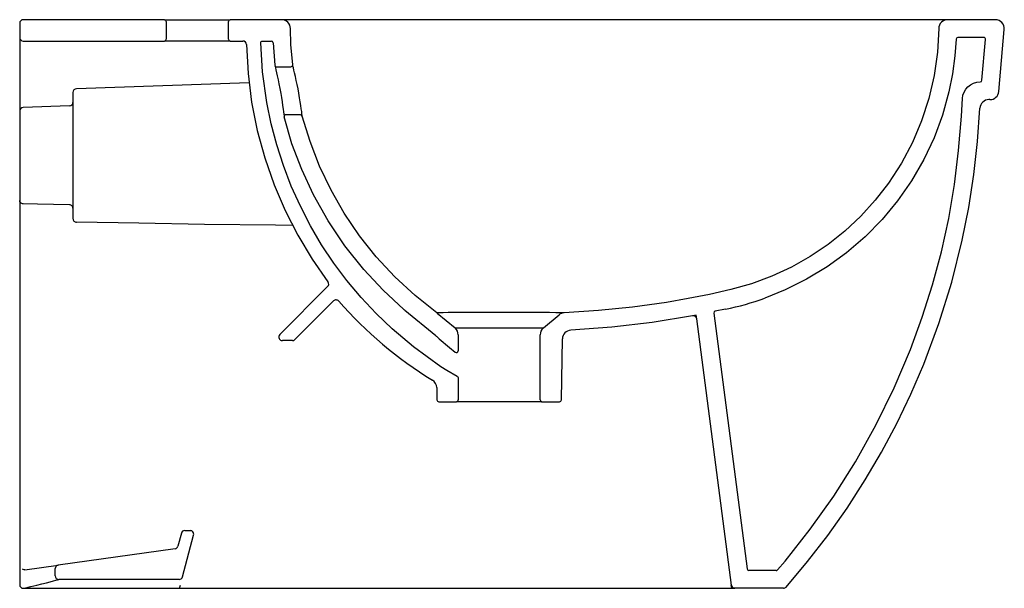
# Model space of a CAD drawing. Header units: millimetres. Extents: x 0 to 0.554, y 0 to 0.32.
import ezdxf

# ---------------------------------------------------------------- set-up
doc = ezdxf.new("R2010")
doc.units = ezdxf.units.MM
doc.layers.add('BLOCKS', color=3, linetype='Continuous')

msp = doc.modelspace()

# ---------------------------------------------------------------- linework, layer by layer
at = {"layer": 'BLOCKS'}
for p, q in [((-1.13686837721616e-13, 0.3179999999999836), (-1.13686837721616e-13, 0.3100000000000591)), ((0.08149999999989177, 0.32000000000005), (0.001999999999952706, 0.32000000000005)), ((0.08149999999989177, 0.32000000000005), (0.1184999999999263, 0.32000000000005)), ((0.08249999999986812, 0.31899999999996), (0.08249999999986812, 0.3089999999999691)), ((0.11749999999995, 0.3089999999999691), (0.11749999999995, 0.31899999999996)), ((0.1474837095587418, 0.32000000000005), (0.1184999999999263, 0.32000000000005)), ((0.1938920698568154, 0.32000000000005), (0.1474837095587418, 0.32000000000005)), ((0.2071815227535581, 0.32000000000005), (0.1938920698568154, 0.32000000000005)), ((0.522531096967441, 0.32000000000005), (0.2071815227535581, 0.32000000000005)), ((0.5494471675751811, 0.32000000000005), (0.522531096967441, 0.32000000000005)), ((0.5513660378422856, 0.2795642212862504), (0.5544281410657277, 0.3145642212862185)), ((-1.13686837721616e-13, 0.3100000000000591), (-1.13686837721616e-13, 0.3029999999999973)), ((0.001999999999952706, 0.3079999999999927), (0.08149999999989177, 0.3079999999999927)), ((0.1184999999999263, 0.3079999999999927), (0.08149999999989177, 0.3079999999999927)), ((0.1184999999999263, 0.3079999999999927), (0.1256983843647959, 0.3079999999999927)), ((0.1427310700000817, 0.307074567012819), (0.1436793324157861, 0.2943930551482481)), ((-1.13686837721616e-13, 0.3029999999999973), (-1.13686837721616e-13, 0.2805320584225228)), ((0.1446735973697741, 0.2934999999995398), (0.1527215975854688, 0.2934999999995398)), ((0.1292320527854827, 0.284465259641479), (0.0319302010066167, 0.2810674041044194)), ((-1.13686837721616e-13, 0.2805320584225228), (-1.13686837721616e-13, 0.2685686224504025)), ((0.02999999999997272, 0.2790686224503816), (0.02999999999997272, 0.208028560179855)), ((0.5463850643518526, 0.2749999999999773), (0.5457358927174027, 0.2749999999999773)), ((-1.13686837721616e-13, 0.2685686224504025), (-1.13686837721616e-13, 0.2175690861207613)), ((0.02806979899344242, 0.2714802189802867), (0.001930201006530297, 0.2705674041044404)), ((0.1581478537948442, 0.2664999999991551), (0.1498839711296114, 0.2664999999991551)), ((-1.13686837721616e-13, 0.2175690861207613), (-1.13686837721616e-13, 0.205661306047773)), ((-1.13686837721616e-13, 0.205661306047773), (0, 0.0122418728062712)), ((0.1464991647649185, 0.1428128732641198), (0.1734186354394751, 0.1698545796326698)), ((0.430966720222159, 0.167937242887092), (0.4195723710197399, 0.1633741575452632)), ((0.176701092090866, 0.1617010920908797), (0.1549844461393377, 0.1399844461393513)), ((0.2343541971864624, 0.1419980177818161), (0.2169700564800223, 0.1564354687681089)), ((0.2351338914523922, 0.1548876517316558), (0.2451314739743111, 0.1464986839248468)), ((0.2948685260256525, 0.1464986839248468), (0.3037049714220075, 0.1539133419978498)), ((0.3809734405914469, 0.1536556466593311), (0.3789261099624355, 0.1533201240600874)), ((0.3812401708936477, 0.1516057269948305), (0.3809734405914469, 0.1536556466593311)), ((0.4007400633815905, 0.001741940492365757), (0.3812401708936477, 0.1516057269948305)), ((0.2451314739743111, 0.1464986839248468), (0.2948685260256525, 0.1464986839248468)), ((0.1535702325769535, 0.1393986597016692), (0.1479133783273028, 0.1393986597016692)), ((0.2469175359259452, 0.1426684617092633), (0.2469175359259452, 0.1336945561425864)), ((0.2930824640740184, 0.1059999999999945), (0.2930824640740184, 0.1426684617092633)), ((0.305017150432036, 0.1059825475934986), (0.3056167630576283, 0.1403343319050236)), ((0.2469175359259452, 0.1183317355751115), (0.2469175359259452, 0.1059999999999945)), ((0.2348613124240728, 0.1129454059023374), (0.2349828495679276, 0.1059825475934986)), ((0.2359826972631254, 0.1050000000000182), (0.2459175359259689, 0.1050000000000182)), ((0.2940824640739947, 0.1049999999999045), (0.2459175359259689, 0.1050000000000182)), ((0.2940824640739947, 0.1049999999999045), (0.3040173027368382, 0.1049999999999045)), ((0.09104931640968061, 0.03099127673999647), (0.08913605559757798, 0.0237634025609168)), ((0.09170478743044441, 0.006440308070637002), (0.09793262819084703, 0.0299677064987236)), ((0.09298272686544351, 0.03247949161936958), (0.09599921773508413, 0.03247949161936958)), ((0.08748099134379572, 0.02229465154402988), (0.02172165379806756, 0.01305277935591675)), ((0, 0.0122418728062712), (0, 0.009211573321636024)), ((0.002867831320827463, 0.01040304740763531), (0.02172165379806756, 0.01305277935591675)), ((0.4267072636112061, 0.01035012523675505), (0.4309667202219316, 0.01533164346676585)), ((0, 0.009211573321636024), (0, 0.002004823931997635)), ((0.01999999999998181, 0.006997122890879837), (0.01999999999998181, 0.01107224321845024)), ((0.4259472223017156, 0.009999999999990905), (0.4106281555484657, 0.009999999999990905)), ((0.001999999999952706, 0), (0.09023883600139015, 0)), ((0.08976918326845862, 0.004951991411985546), (0.02199947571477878, 0.004997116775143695)), ((0.0900018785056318, 7.096576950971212e-06), (0.09046246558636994, 0.001747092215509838)), ((0.09023883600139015, 0), (0.09301713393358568, 0)), ((0.09301713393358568, 0), (0.3134781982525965, 0)), ((0.3134781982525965, 0), (0.3333604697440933, 0)), ((0.3333604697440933, 0), (0.4019667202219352, 0)), ((0.4009667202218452, 0), (0.400704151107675, 0.002017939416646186)), ((0.4300559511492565, 0), (0.4019667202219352, 0))]:
    msp.add_line(p, q, dxfattribs=at)
at = {"layer": 'BLOCKS', "flags": 128}
for points in [[(0.1537153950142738, 0.2946112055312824), (0.152769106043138, 0.3060123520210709), (0.1524835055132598, 0.3150451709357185)], [(0.5175312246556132, 0.3150357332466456), (0.5168140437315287, 0.3017279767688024), (0.514958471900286, 0.2885972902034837), (0.511977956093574, 0.2757172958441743), (0.5078965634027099, 0.2631534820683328), (0.5027321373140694, 0.250968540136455), (0.4965074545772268, 0.2392340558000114), (0.4892693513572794, 0.2280567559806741), (0.4817922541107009, 0.2183962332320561), (0.4735740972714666, 0.2093700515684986), (0.4646850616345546, 0.2010444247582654), (0.4551895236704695, 0.1934751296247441), (0.4451431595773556, 0.1867023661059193), (0.4345936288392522, 0.1807520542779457), (0.423586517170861, 0.1756464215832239), (0.4121672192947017, 0.1714089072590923), (0.4003778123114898, 0.1680939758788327), (0.3883903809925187, 0.1654024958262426), (0.3763445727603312, 0.1630110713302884), (0.3642471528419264, 0.1609189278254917), (0.3451458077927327, 0.1582336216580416), (0.32595286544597, 0.1562745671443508), (0.3066876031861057, 0.1550777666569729)], [(0.1276980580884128, 0.3060361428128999), (0.12857879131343, 0.2896662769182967), (0.1306054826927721, 0.2735305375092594), (0.1337479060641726, 0.2576807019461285), (0.137975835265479, 0.2421685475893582), (0.1432590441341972, 0.227045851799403), (0.1494458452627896, 0.212622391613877), (0.1565927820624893, 0.198673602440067), (0.1646712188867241, 0.1852485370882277), (0.1735747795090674, 0.172507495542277)], [(0.1437655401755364, 0.2940253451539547), (0.1438210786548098, 0.2937884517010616), (0.1440230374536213, 0.2929184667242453), (0.1443014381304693, 0.29170103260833), (0.1446490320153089, 0.2901494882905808), (0.1450474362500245, 0.2883232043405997), (0.1454912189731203, 0.2862192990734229), (0.1459537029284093, 0.2839376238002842), (0.1464671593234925, 0.2812741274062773), (0.1469614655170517, 0.2785567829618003), (0.1473757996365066, 0.2761314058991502), (0.147749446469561, 0.2738056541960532), (0.1480747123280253, 0.2716458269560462), (0.1483476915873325, 0.2697173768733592), (0.1485642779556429, 0.2680946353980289), (0.1487280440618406, 0.2668039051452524), (0.1488389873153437, 0.265894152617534), (0.148900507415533, 0.2653749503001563), (0.1489146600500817, 0.2652541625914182), (0.1489146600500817, 0.2652541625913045), (0.1489146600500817, 0.2652541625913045)], [(0.1591146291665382, 0.2657556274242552), (0.1591146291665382, 0.2657556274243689), (0.159105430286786, 0.2658336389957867), (0.1590523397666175, 0.2662795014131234), (0.1589513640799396, 0.267103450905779), (0.1587984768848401, 0.268301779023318), (0.158593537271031, 0.2698258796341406), (0.1583336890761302, 0.2716435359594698), (0.1580214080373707, 0.2736908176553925), (0.1576287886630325, 0.2760890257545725), (0.1571866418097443, 0.2786081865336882), (0.1567221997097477, 0.2810840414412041), (0.1562359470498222, 0.2835299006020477), (0.1557444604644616, 0.2858744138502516), (0.1552661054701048, 0.2880564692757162), (0.1548206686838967, 0.2900119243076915), (0.1544278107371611, 0.2916845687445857), (0.1541122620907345, 0.2929966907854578), (0.1538810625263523, 0.2939417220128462), (0.1537575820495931, 0.2944415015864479), (0.1537153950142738, 0.2946112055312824)], [(0.4315647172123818, 0.0006871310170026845), (0.4435981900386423, 0.01500073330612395), (0.4550547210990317, 0.02977755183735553), (0.4659238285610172, 0.04515010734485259), (0.4761237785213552, 0.06097458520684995), (0.4853453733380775, 0.07669907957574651), (0.4939082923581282, 0.09279172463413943), (0.5018491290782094, 0.1093408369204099), (0.5090931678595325, 0.1262065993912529), (0.5175982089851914, 0.149004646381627), (0.5248369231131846, 0.1722553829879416), (0.5307768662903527, 0.1958521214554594), (0.5344542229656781, 0.2142646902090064), (0.5373390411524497, 0.2328352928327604), (0.5394340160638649, 0.2515122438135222), (0.5407418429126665, 0.2702438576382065)], [(0.2163980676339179, 0.156914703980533), (0.2045890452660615, 0.1677640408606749), (0.1937072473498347, 0.179409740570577), (0.1831207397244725, 0.1926893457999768), (0.1736705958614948, 0.2067346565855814), (0.1653944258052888, 0.2214701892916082), (0.158829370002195, 0.2356197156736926), (0.1533262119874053, 0.2502341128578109), (0.1489146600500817, 0.2652541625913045)], [(0.2348603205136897, 0.1551014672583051), (0.2226314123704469, 0.1647412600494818), (0.2112771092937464, 0.1752159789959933), (0.2008277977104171, 0.1864648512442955), (0.191313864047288, 0.1984271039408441), (0.1827656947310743, 0.2110419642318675), (0.175339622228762, 0.2240079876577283), (0.1689032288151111, 0.2374873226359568), (0.1634853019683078, 0.2514223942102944), (0.1591146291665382, 0.2657556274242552)], [(0.00193020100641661, 0.2163410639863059), (0.001550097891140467, 0.2163894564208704), (0.001186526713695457, 0.2165070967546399), (0.0008528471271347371, 0.2166896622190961), (0.0005613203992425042, 0.2169304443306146), (0.0003226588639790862, 0.2172205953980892), (0.000145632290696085, 0.2175494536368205), (3.674563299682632e-05, 0.2179049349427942), (-1.13686837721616e-13, 0.2182739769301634)], [(0.02806979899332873, 0.2158294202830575), (0.01003744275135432, 0.2161747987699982), (0.00193020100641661, 0.2163410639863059)], [(0.02999999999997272, 0.2139225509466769), (0.0299632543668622, 0.2142866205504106), (0.02985436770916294, 0.2146373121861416), (0.02967734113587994, 0.2149617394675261), (0.02943867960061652, 0.2152479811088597), (0.02914715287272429, 0.2154855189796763), (0.02881347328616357, 0.2156656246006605), (0.02844990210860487, 0.2157816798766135), (0.02806979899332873, 0.2158294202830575)], [(0.02999999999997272, 0.208028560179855), (0.03003674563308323, 0.2076585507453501), (0.03014563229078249, 0.2073021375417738), (0.03032265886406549, 0.2069724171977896), (0.03056132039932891, 0.2066815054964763), (0.03085284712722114, 0.2064400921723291), (0.03118652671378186, 0.2062570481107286), (0.03155009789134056, 0.2061390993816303), (0.0319302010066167, 0.2060905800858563)], [(0.1537453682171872, 0.2042309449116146), (0.1440112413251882, 0.2043228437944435), (0.1040935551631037, 0.2048318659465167), (0.06704677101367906, 0.2054231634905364), (0.0319302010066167, 0.2060905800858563)], [(0.1734186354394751, 0.1698545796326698), (0.1738070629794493, 0.1704024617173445), (0.1739922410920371, 0.1710480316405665), (0.1739532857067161, 0.1717184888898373), (0.1736946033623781, 0.1723382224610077), (0.1735747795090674, 0.172507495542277)], [(0.3066876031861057, 0.1550777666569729), (0.306687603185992, 0.1550777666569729), (0.3060809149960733, 0.1550827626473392), (0.3044815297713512, 0.1550960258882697), (0.3019376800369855, 0.1551172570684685), (0.2983949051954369, 0.1551468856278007), (0.2940286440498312, 0.1551824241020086), (0.2889809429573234, 0.1552207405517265), (0.2833945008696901, 0.1552566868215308), (0.2768163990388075, 0.1552857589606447), (0.2700282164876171, 0.1552965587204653), (0.26493925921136, 0.1552894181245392), (0.2599706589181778, 0.1552706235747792), (0.2545053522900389, 0.1552384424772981), (0.2494742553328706, 0.1552020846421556), (0.2450792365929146, 0.1551687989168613), (0.2413515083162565, 0.1551415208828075), (0.2384066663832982, 0.1551219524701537), (0.2363091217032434, 0.1551093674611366), (0.2350884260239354, 0.1551026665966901), (0.2348648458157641, 0.1551014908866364), (0.2348603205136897, 0.1551014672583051), (0.234860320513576, 0.1551014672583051)], [(0.3789334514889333, 0.1533213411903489), (0.356208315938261, 0.1495972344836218), (0.3333574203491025, 0.1468970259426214), (0.3103720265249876, 0.145241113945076)], [(0.2343541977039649, 0.1419980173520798), (0.23444524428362, 0.1419224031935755), (0.2348094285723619, 0.1416199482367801), (0.2362661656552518, 0.140410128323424), (0.2420931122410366, 0.1355708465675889), (0.245278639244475, 0.1329252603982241)], [(0.2464068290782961, 0.1192038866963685), (0.2404649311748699, 0.1226606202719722), (0.2371989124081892, 0.1246996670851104)], [(0.2464068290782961, 0.1192038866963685), (0.2466679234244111, 0.1189927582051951), (0.2468444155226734, 0.1187071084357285), (0.2469164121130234, 0.1183791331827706), (0.2469175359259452, 0.1183317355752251)], [(0.002867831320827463, 0.01040304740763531), (0.002529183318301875, 0.0103863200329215), (0.00196532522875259, 0.01051614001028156), (0.001654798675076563, 0.01070764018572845)], [(0.002625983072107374, 0.0001063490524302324), (0.006282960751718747, 0.0009632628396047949), (0.009571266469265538, 0.001752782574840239), (0.01250297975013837, 0.002473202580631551), (0.01504920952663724, 0.003113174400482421), (0.01724662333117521, 0.003678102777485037), (0.01903197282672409, 0.004148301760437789), (0.02040960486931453, 0.004521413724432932), (0.02136210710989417, 0.004789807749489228), (0.02199947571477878, 0.004997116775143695)]]:
    msp.add_lwpolyline(points, dxfattribs=at)
for points in [[(0.2371989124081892, 0.1246996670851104), (0.2218221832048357, 0.135858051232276), (0.2097131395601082, 0.1460336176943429), (0.2007510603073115, 0.1545913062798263), (0.1922703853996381, 0.1636394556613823), (0.1843090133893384, 0.1731353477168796), (0.1768863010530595, 0.183057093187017), (0.1700160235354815, 0.1933804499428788), (0.1637286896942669, 0.2040579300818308), (0.158040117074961, 0.2150657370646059), (0.1529608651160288, 0.2263779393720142), (0.1485138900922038, 0.23794324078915), (0.1447526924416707, 0.2495953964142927), (0.1416272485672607, 0.2614433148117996), (0.1391514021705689, 0.2734345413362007), (0.1367653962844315, 0.2906510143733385), (0.1357735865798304, 0.3069392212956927, -0.4321404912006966), (0.1367717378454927, 0.3079999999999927), (0.1417338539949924, 0.3079999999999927)], [(0.4309667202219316, 0.01533164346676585), (0.445192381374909, 0.033240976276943), (0.4584319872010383, 0.05191266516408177), (0.47065287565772, 0.071247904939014), (0.4821195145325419, 0.0917458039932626), (0.4924589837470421, 0.1128542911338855), (0.5016249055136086, 0.1344791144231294), (0.5082272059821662, 0.1525062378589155), (0.5140239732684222, 0.1708283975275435), (0.5189995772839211, 0.1893904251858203), (0.5231383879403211, 0.2081371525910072), (0.5263695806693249, 0.2271926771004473), (0.5287022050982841, 0.2463960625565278), (0.5303235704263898, 0.2656857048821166), (0.5308850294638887, 0.2755672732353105, -0.3976856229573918), (0.5408689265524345, 0.2850000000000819), (0.5408870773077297, 0.2850000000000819, 0.3888787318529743), (0.541883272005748, 0.2859128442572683), (0.5438955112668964, 0.3089128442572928, 0.4400105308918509), (0.5428993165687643, 0.3100000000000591), (0.5283374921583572, 0.3100000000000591, 0.3931831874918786), (0.5273401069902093, 0.3090722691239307), (0.5266624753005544, 0.2997202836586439), (0.5252789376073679, 0.2895300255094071), (0.5232575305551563, 0.2794708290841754), (0.5196044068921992, 0.2663639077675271), (0.5148645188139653, 0.2536020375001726), (0.5090552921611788, 0.2412483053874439), (0.502209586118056, 0.2293873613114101), (0.4943721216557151, 0.2181205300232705), (0.4856119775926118, 0.207559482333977), (0.4760135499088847, 0.1977875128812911), (0.4656572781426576, 0.1888783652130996), (0.4546170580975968, 0.1808911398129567), (0.4430651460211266, 0.1739258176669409), (0.4309667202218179, 0.1679372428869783)], [(0.3975254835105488, 0.1571636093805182), (0.3916916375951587, 0.1559580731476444, 0.3925903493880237), (0.3909023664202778, 0.1548497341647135), (0.4096365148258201, 0.01087097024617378)]]:
    msp.add_lwpolyline(points, format="xyb", dxfattribs=at)
at = {"layer": 'BLOCKS'}
for centre, radius, start, end in [((0.001999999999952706, 0.3179999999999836), 0.00200000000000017, 90, 180), ((0.08149999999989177, 0.31899999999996), 0.001000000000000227, 0, 90), ((0.1184999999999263, 0.31899999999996), 0.001000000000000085, 90, 180), ((0.1474837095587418, 0.3150000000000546), 0.005, 0.5176278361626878, 90), ((0.522531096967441, 0.3150000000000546), 0.005000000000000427, 90, 179.5905236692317), ((0.5494471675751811, 0.3150000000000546), 0.005, 354.9999999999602, 90), ((0.001999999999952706, 0.3100000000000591), 0.002000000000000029, 180, 270), ((0.08149999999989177, 0.3089999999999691), 0.001000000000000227, 270, 0), ((0.1184999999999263, 0.3089999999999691), 0.0009999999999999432, 180, 270), ((0.1256983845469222, 0.3059999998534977), 0.002000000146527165, 1.03547580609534, 90.00000521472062), ((0.1417338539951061, 0.3070000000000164), 0.001000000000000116, 4.276344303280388, 90), ((0.1446735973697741, 0.2944999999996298), 0.001000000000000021, 186.1392293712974, 270), ((0.1527215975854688, 0.2944999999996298), 0.001000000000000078, 270, 6.384813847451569), ((0.03200000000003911, 0.2790686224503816), 0.002000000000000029, 92.00000000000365, 180), ((0.5463850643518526, 0.2799999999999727), 0.005000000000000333, 270, 355.0000000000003), ((0.02800000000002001, 0.2734790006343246), 0.002000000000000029, 272.0000000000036, 0), ((0.5457358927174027, 0.2699999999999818), 0.005000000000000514, 90, 177.2044882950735), ((0.001999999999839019, 0.2685686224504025), 0.002000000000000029, 92.00000000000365, 180), ((0.1498839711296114, 0.2654999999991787), 0.001000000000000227, 89.99999999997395, 194.2313273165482), ((0.1581478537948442, 0.2654999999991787), 0.00100000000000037, 14.81076620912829, 89.99999999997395), ((0.1781153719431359, 0.1602869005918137), 0.002000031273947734, 41.24894110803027, 135.001789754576), ((0.3519017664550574, 0.3126661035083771), 0.229130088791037, 221.2448627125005, 238.5840900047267), ((0.3716149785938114, 0.2913810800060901), 0.1366955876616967, 280.9264625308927, 290.5383046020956), ((0.248794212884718, 0.19500000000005), 0.04999999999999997, 229.6148197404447, 230.4699276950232), ((0.2319199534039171, 0.1510574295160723), 0.00499999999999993, 49.99999999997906, 53.97958875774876), ((0.3069189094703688, 0.1500831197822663), 0.004999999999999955, 92.65152110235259, 129.9999999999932), ((0.3792568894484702, 0.1513476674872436), 0.002, 7.413529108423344, 99.51987617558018), ((0.2419175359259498, 0.1426684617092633), 0.005, 0, 50.00000000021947), ((0.2980824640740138, 0.1426684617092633), 0.005000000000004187, 129.9999999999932, 180), ((0.3106160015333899, 0.1402470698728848), 0.005000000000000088, 92.79685827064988, 178.9999999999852), ((0.1479133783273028, 0.1413986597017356), 0.002000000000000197, 135.0000000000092, 270), ((0.1535702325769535, 0.1413986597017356), 0.001999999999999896, 270, 315.0000000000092), ((0.245917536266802, 0.1336945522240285), 0.0009999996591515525, 230.2903614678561, 0), ((0.2298620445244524, 0.1128581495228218), 0.005000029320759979, 0.999929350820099, 58.58157202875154), ((0.2359826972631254, 0.1059999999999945), 0.001000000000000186, 181.0000000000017, 269.9999999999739), ((0.2459175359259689, 0.1059999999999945), 0.001000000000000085, 269.9999999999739, 0), ((0.2940824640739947, 0.1059999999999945), 0.0009999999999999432, 180, 269.9999999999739), ((0.3040173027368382, 0.1059999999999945), 0.001000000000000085, 269.9999999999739, 358.9999999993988), ((0.09298272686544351, 0.03047949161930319), 0.002000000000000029, 90, 165.1735200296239), ((0.09599921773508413, 0.03047949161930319), 0.001999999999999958, 345.1735200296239, 90), ((0.08720264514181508, 0.02427518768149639), 0.001999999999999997, 277.9999999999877, 345.1735200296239), ((0.02199999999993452, 0.01107224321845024), 0.00200000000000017, 97.99999999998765, 180), ((0.02200000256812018, 0.006997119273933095), 0.002000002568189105, 180, 269.9849067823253), ((0.08977128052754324, 0.00695208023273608), 0.002000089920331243, 269.9399206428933, 345.1745858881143), ((0.4106281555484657, 0.01099999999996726), 0.001, 187.4135291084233, 270), ((0.4259472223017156, 0.01099999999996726), 0.001, 270, 319.4678397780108), ((0.001999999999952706, 0.002000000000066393), 0.002000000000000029, 180, 270), ((0.402723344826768, 0.002000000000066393), 0.001999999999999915, 187.4135291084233, 270), ((0.4300559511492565, 0.002000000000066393), 0.002000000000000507, 270, 318.9714895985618)]:
    msp.add_arc(centre, radius, start, end, dxfattribs=at)

doc.saveas('drawing.dxf')
